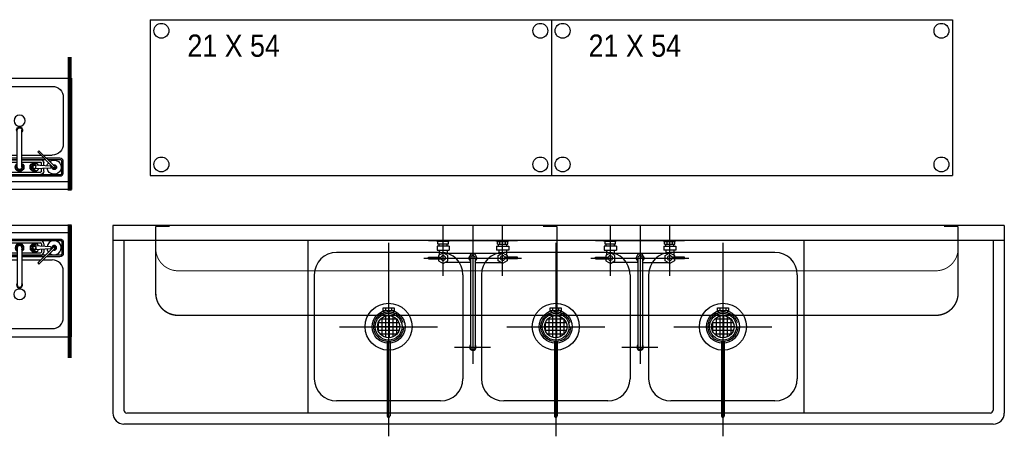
# Model space of a CAD drawing. Header units: inches. Extents: x -119 to 3951, y 0 to 4293.
# Tile 66 of 68: x 3558 to 3690, y 3425 to 3481. Entities that reach past the tile are written whole.
import ezdxf

# ---------------------------------------------------------------- set-up
doc = ezdxf.new("R2010")
doc.units = ezdxf.units.IN
doc.header["$LTSCALE"] = 48
doc.header["$MEASUREMENT"] = 0
for name, pattern in [('A1-DASH', [0.2383, 0.0833, -0.031, 0.031, -0.031, 0.031, -0.031]), ('CENTER', [2, 1.25, -0.25, 0.25, -0.25]), ('HIDDEN', [0.375, 0.25, -0.125]), ('L-DASH', [0.1249, 0.0833, -0.0416])]:
    doc.linetypes.add(name, pattern=pattern)
for name, color, linetype in [('200', 2, 'CONTINUOUS'), ('201', 2, 'HIDDEN'), ('204', 6, 'CONTINUOUS'), ('205', 1, 'CENTER'), ('FS-CURB', 5, 'L-DASH'), ('FS-DSHA1', 4, 'A1-DASH'), ('FS-EQCTR', 4, 'CONTINUOUS'), ('FS-EQPMT', 2, 'CONTINUOUS')]:
    doc.layers.add(name, color=color, linetype=linetype)
doc.styles.add('TXT3', font='TXT', dxfattribs={"width": 0.9, "height": 3})

# ---------------------------------------------------------------- blocks, each defined once
blk = doc.blocks.new('GTW011P')
at = {"layer": '200'}
for p, q in [((0, 0), (0, -15)), ((14, 0), (0, 0)), ((14, -15), (14, 0)), ((14, -1), (0, -1)), ((3.75, -2.44), (3.75, -2.82)), ((3.75, -2.44), (3.75, -2.82)), ((4.06, -2.44), (4.06, -2.8)), ((4.19, -2), (9.81, -2)), ((4.19, -2.31), (9.81, -2.31)), ((4.75, -2.46), (5.16, -2.81)), ((9.25, -2.46), (8.84, -2.81)), ((9.94, -2.44), (9.94, -2.8)), ((10.25, -2.44), (10.25, -2.82)), ((2.75, -2.96), (2.75, -3.04)), ((2.84, -2.87), (5, -2.75)), ((2.84, -3.13), (5, -3.25)), ((3.75, -3.18), (3.75, -3.56)), ((3.75, -3.18), (3.75, -3.56)), ((4.06, -3.2), (4.06, -3.56)), ((4.19, -3.69), (6.69, -3.69)), ((4.75, -3.54), (5.16, -3.19)), ((6.69, -3), (6.69, -8)), ((7.31, -3), (7.31, -8)), ((7.31, -3.69), (9.81, -3.69)), ((9.25, -3.54), (8.84, -3.19)), ((11.16, -2.87), (9, -2.75)), ((11.16, -3.13), (9, -3.25)), ((9.46, -5.04), (11.58, -2.92)), ((9.61, -5.19), (11.73, -3.07)), ((9.94, -3.2), (9.94, -3.56)), ((10.25, -3.18), (10.25, -3.56)), ((11.25, -2.96), (11.25, -3.04)), ((2.62, -4.62), (6.69, -4.62)), ((4.19, -4), (6.69, -4)), ((7.31, -4), (9.81, -4)), ((7.31, -4.62), (9.87, -4.62)), ((9.46, -5.04), (9.61, -5.19)), ((10.17, -4.62), (11.38, -4.62)), ((1.12, -6.13), (1.12, -12.38)), ((12.88, -12.38), (12.88, -6.13)), ((2.62, -13.88), (11.38, -13.88)), ((0, -15), (14, -15))]:
    blk.add_line(p, q, dxfattribs=at)
for points in [[(6.69, -4.19), (1.56, -4.19, -0.414214), (1.12, -3.75), (1.12, -2.25, -0.414214), (1.56, -1.81)], [(6.69, -4), (1.56, -4, -0.414214), (1.31, -3.75), (1.31, -2.25, -0.414214), (1.56, -2)], [(1.56, -1.81), (12.44, -1.81, -0.414214), (12.88, -2.25), (12.88, -3.75, -0.414214), (12.44, -4.19), (10.61, -4.19, -0.414214)], [(1.56, -2), (12.44, -2, -0.414214), (12.69, -2.25), (12.69, -3.75, -0.414214), (12.44, -4), (10.8, -4, -0.414214)], [(10.5, -4), (7.31, -4, -0.414214)], [(10.31, -4.19), (7.31, -4.19, -0.414214)]]:
    blk.add_lwpolyline(points, format="xyb", dxfattribs=at)
for centre, radius in [((5, -3), 0.219), ((9, -3), 0.219), ((7, -9.25), 0.75)]:
    blk.add_circle(centre, radius, dxfattribs=at)
for centre, radius, start, end in [((4.19, -2.44), 0.438, 90, 180), ((4.19, -2.44), 0.125, 90, 180), ((5, -3), 0.594, 201.6803, 158.3197), ((5, -3), 0.531, 248.2704, 111.7296), ((5, -3), 0.375, 262.0082, 97.9918), ((7, -3), 0.594, 301.7569, 238.2431), ((7, -3), 0.531, 306.0319, 233.9681), ((7, -3), 0.375, 326.4427, 213.5573), ((9, -3), 0.594, 21.6803, 338.3197), ((9, -3), 0.531, 68.2704, 291.7296), ((9, -3), 0.375, 82.0082, 277.9918), ((9.81, -2.44), 0.438, 0, 90), ((9.81, -2.44), 0.125, 0, 90), ((11.65, -2.99), 0.96, 231.3013, 171.1067), ((2.84, -2.96), 0.0938, 93.1798, 180), ((2.84, -3.04), 0.0938, 180, 266.8202), ((4.19, -3.56), 0.438, 180, 270), ((4.19, -3.56), 0.125, 180, 270), ((5, -3), 0.25, 263.6403, 96.3597), ((7, -3), 0.313, 0, 180), ((9, -3), 0.25, 83.6403, 276.3597), ((9.81, -3.56), 0.438, 270, 0), ((9.81, -3.56), 0.125, 270, 0), ((11.65, -2.99), 0.96, 189.7213, 218.6987), ((11.16, -2.96), 0.0938, 360, 86.8202), ((11.16, -3.04), 0.0938, 273.1798, 360), ((11.65, -2.99), 0.328, 243.7494, 206.2506), ((11.65, -2.99), 0.211, 255.0097, 194.9903), ((11.65, -2.99), 0.105, 315, 135), ((2.62, -6.13), 1.5, 90, 180), ((11.38, -6.13), 1.5, 0, 90), ((7, -8), 0.406, 140.2849, 39.7151), ((7, -8), 0.313, 180, 0), ((2.62, -12.38), 1.5, 180, 270), ((11.38, -12.38), 1.5, 270, 0)]:
    blk.add_arc(centre, radius, start, end, dxfattribs=at)
blk = doc.blocks.new('S2154')
at = {"layer": 'FS-EQPMT'}
for p, q in [((0, 0), (0, -21)), ((0, 0), (54, 0)), ((54, 0), (54, -21)), ((0, -21), (54, -21))]:
    blk.add_line(p, q, dxfattribs=at)
for centre in [(1.5, -1.5), (52.5, -1.5), (1.5, -19.5), (52.5, -19.5)]:
    blk.add_circle(centre, 1, dxfattribs=at)
at = {"layer": 'FS-EQPMT', "style": 'TXT3', "width": 0.9}
blk.add_text('21 X 54', height=3, dxfattribs=at).set_placement((5, -5))
blk = doc.blocks.new('FSA029P')
at = {"layer": '201'}
for p, q in [((-0.75, 2.52), (0.75, 2.52)), ((-0.75, 2.14), (-0.75, 2.52)), ((0.75, 2.14), (-0.75, 2.14)), ((-0.62, 2.14), (-0.62, 1.9)), ((0.62, 2.14), (0.62, 1.9)), ((0.75, 2.52), (0.75, 2.14)), ((-0.19, -1.99), (-0.19, -12)), ((0.19, -1.99), (0.19, -12))]:
    blk.add_line(p, q, dxfattribs=at)
blk.add_circle((0, 0), 2, dxfattribs=at)
blk.add_arc((0, -12), 0.188, 180, 0, dxfattribs=at)
at = {"layer": '204'}
for p, q in [((-0.38, 2.14), (-0.38, 2.52)), ((-0.38, -1.45), (-0.38, 1.45)), ((0.13, -1.49), (0.13, 1.49)), ((0.38, 2.52), (0.38, 2.14)), ((0.62, -1.36), (0.62, 1.36)), ((-6.59, 0), (6.59, 0)), ((-2, 0), (2, 0)), ((1.5, 0), (-1.5, 0)), ((1.41, 0.5), (-1.41, 0.5)), ((-1.37, -0.6), (-1.37, 0.6)), ((1.12, 1), (-1.12, 1)), ((-0.87, -1.22), (-0.87, 1.22)), ((1.13, -0.99), (1.13, 0.99)), ((1.41, -0.5), (-1.41, -0.5)), ((1.12, -1), (-1.12, -1))]:
    blk.add_line(p, q, dxfattribs=at)
blk.add_circle((0, 0), 1.5, dxfattribs=at)
at = {"layer": '205'}
blk.add_line((0, 11.31), (0, -14.76), dxfattribs=at)
blk = doc.blocks.new('FSA015P')
at = {"layer": '200'}
for p, q in [((-5.01, 0), (-2.99, 0)), ((-5.01, 0), (-4.68, -0.15)), ((-2.99, 0), (-3.32, -0.15)), ((2.99, 0), (3.32, -0.15)), ((5.01, 0), (2.99, 0)), ((5.01, 0), (4.68, -0.15)), ((-3.18, -0.78), (-4.82, -0.78)), ((-4.82, -0.78), (-4.82, -1.3)), ((-4.82, -1.3), (-3.18, -1.3)), ((-4.7, -0.52), (-4.7, -0.15)), ((-4.55, -0.78), (-4.55, -0.52)), ((-4.54, -1.3), (-4.54, -1.96)), ((-3.47, -1.3), (-3.47, -1.76)), ((-3.45, -0.78), (-3.45, -0.52)), ((-3.3, -0.52), (-3.3, -0.15)), ((-3.18, -0.78), (-3.18, -1.3)), ((3.18, -0.78), (3.18, -1.3)), ((3.18, -0.78), (4.82, -0.78)), ((4.82, -1.3), (3.18, -1.3)), ((3.3, -0.52), (3.3, -0.15)), ((3.45, -0.78), (3.45, -0.52)), ((3.47, -1.3), (3.47, -1.76)), ((4.54, -1.3), (4.54, -1.96)), ((4.55, -0.78), (4.55, -0.52)), ((4.7, -0.52), (4.7, -0.15)), ((4.82, -0.78), (4.82, -1.3)), ((-6, -2.49), (-6, -2.24)), ((-6, -2.24), (-4.29, -2.24)), ((-6, -2.49), (-4.29, -2.49)), ((-4, -1.65), (-4.63, -2.01)), ((-4.63, -2.01), (-4.63, -2.73)), ((3.82, -1.76), (-3.82, -1.76)), ((-0.31, -2.37), (-0.31, -14.37)), ((0.31, -2.37), (0.31, -14.37)), ((4, -1.65), (4.63, -2.01)), ((6, -2.24), (4.29, -2.24)), ((6, -2.49), (4.29, -2.49)), ((4.63, -2.01), (4.63, -2.73)), ((6, -2.49), (6, -2.24)), ((-4.63, -2.73), (-4, -3.09)), ((-4, -3.09), (-3.38, -2.73)), ((-0.31, -2.98), (-3.8, -2.98)), ((0.31, -2.98), (3.8, -2.98)), ((4, -3.09), (3.38, -2.73)), ((4.63, -2.73), (4, -3.09))]:
    blk.add_line(p, q, dxfattribs=at)
blk.add_arc((0, -14.37), 0.438, 135.5847, 44.4153, dxfattribs=at)
at = {"layer": '204'}
for p, q in [((-3.3, -0.15), (-4.7, -0.15)), ((-3.3, -0.52), (-4.7, -0.52)), ((3.3, -0.15), (4.7, -0.15)), ((3.3, -0.52), (4.7, -0.52)), ((-3.38, -2.01), (-4, -1.65)), ((-3.38, -2.73), (-3.38, -2.01)), ((3.38, -2.01), (4, -1.65)), ((3.38, -2.73), (3.38, -2.01))]:
    blk.add_line(p, q, dxfattribs=at)
for centre, start, end in [((-4, -2.37), 203.5782, 156.4218), ((0, -2.37), 0, 180), ((4, -2.37), 23.5782, 336.4218), ((0, -14.37), 180, 0)]:
    blk.add_arc(centre, 0.312, start, end, dxfattribs=at)
at = {"layer": '205'}
for p, q in [((-4, -4.75), (-4, 2)), ((0, 2), (0, -16.62)), ((4, -4.75), (4, 2)), ((-6, 0), (6, 0)), ((3.63, -0.52), (3.63, -0.15)), ((4.37, -0.52), (4.37, -0.15)), ((-6.62, -2.37), (6.55, -2.37)), ((-2.46, -14.37), (2.37, -14.37))]:
    blk.add_line(p, q, dxfattribs=at)
blk.add_lwpolyline([(0.31, -2.84), (0.59, -2.37), (0.29, -1.86), (-0.29, -1.86), (-0.59, -2.37), (-0.31, -2.84)], dxfattribs=at)

msp = doc.modelspace()

# ---------------------------------------------------------------- linework, layer by layer
at = {"layer": '200'}
for p, q in [((3690.12, 3453.52), (3570.12, 3453.52)), ((3570.12, 3453.52), (3570.12, 3428.27)), ((3690.12, 3453.52), (3690.12, 3428.27)), ((3690.12, 3451.52), (3570.12, 3451.52)), ((3571.62, 3451.52), (3571.62, 3428.65)), ((3596.37, 3451.52), (3596.37, 3428.27)), ((3663.12, 3451.52), (3663.12, 3428.27)), ((3688.62, 3451.52), (3688.62, 3428.65)), ((3614.24, 3449.9), (3600.24, 3449.9)), ((3636.74, 3449.9), (3622.74, 3449.9)), ((3659.24, 3449.9), (3645.24, 3449.9)), ((3597.24, 3446.9), (3597.24, 3432.9)), ((3617.24, 3446.9), (3617.24, 3432.9)), ((3619.74, 3446.9), (3619.74, 3432.9)), ((3639.74, 3446.9), (3639.74, 3432.9)), ((3642.24, 3446.9), (3642.24, 3432.9)), ((3662.24, 3446.9), (3662.24, 3432.9)), ((3614.24, 3429.9), (3600.24, 3429.9)), ((3636.74, 3429.9), (3622.74, 3429.9)), ((3659.24, 3429.9), (3645.24, 3429.9)), ((3688.24, 3428.27), (3571.99, 3428.27)), ((3688.62, 3426.77), (3571.62, 3426.77))]:
    msp.add_line(p, q, dxfattribs=at)
for centre, radius in [((3607.24, 3439.9), 3.16), ((3607.24, 3439.9), 2.22), ((3629.74, 3439.9), 3.16), ((3629.74, 3439.9), 2.22), ((3652.24, 3439.9), 3.16), ((3652.24, 3439.9), 2.22), ((3607.24, 3439.9), 1.81), ((3629.74, 3439.9), 1.81), ((3652.24, 3439.9), 1.81)]:
    msp.add_circle(centre, radius, dxfattribs=at)
for centre, radius, start, end in [((3600.24, 3446.9), 3, 90, 180), ((3614.24, 3446.9), 3, 0, 90), ((3622.74, 3446.9), 3, 90, 180), ((3636.74, 3446.9), 3, 0, 90), ((3645.24, 3446.9), 3, 90, 180), ((3659.24, 3446.9), 3, 0, 90), ((3600.24, 3432.9), 3, 180, 270), ((3614.24, 3432.9), 3, 270, 0), ((3622.74, 3432.9), 3, 180, 270), ((3636.74, 3432.9), 3, 270, 0), ((3645.24, 3432.9), 3, 180, 270), ((3659.24, 3432.9), 3, 270, 0), ((3571.99, 3428.65), 0.375, 180, 270), ((3688.24, 3428.65), 0.375, 270, 0), ((3571.62, 3428.27), 1.5, 180, 270), ((3688.62, 3428.27), 1.5, 270, 0)]:
    msp.add_arc(centre, radius, start, end, dxfattribs=at)
at = {"layer": 'FS-DSHA1'}
for points, const_width in [([(3575.9, 3453.43), (3575.9, 3444.43, 0.414214), (3578.9, 3441.43), (3680.9, 3441.43, 0.414214), (3683.9, 3444.43), (3683.9, 3453.43, 0.276142)], 0.188), ([(3629.9, 3441.43), (3629.9, 3453.43, 0.35504)], 0.188), ([(3575.9, 3450.43, 0.414214), (3578.9, 3447.43), (3680.9, 3447.43, 0.414214), (3683.9, 3450.43, 0.276142)], 0.125)]:
    msp.add_lwpolyline(points, format="xyb", dxfattribs=dict(at, const_width=const_width))
at = {"layer": 'FS-DSHA1', "const_width": 0.188}
for points in [[(3575.9, 3453.43), (3577.77, 3453.43)], [(3628.02, 3453.43), (3629.9, 3453.43)], [(3682.02, 3453.43), (3683.9, 3453.43)]]:
    msp.add_lwpolyline(points, dxfattribs=at)
at = {"layer": 'FS-EQCTR'}
msp.add_line((3602.05, 3453.62), (3602.05, 3453.52), dxfattribs=at)
at = {"layer": 'FS-EQPMT', "const_width": 0.5}
for points in [[(3564.31, 3458.23), (3564.31, 3476.23)], [(3564.31, 3453.68), (3564.31, 3435.68)]]:
    msp.add_lwpolyline(points, dxfattribs=at)

# ---------------------------------------------------------------- block references
at = {"layer": 'FS-CURB'}
for p in [(3618.59, 3451.52), (3641.09, 3451.52)]:
    msp.add_blockref('FSA015P', p, dxfattribs=at)
at = {"layer": 'FS-DSHA1'}
for p in [(3607.24, 3439.9), (3629.74, 3439.9), (3652.24, 3439.9)]:
    msp.add_blockref('FSA029P', p, dxfattribs=at)
at = {"layer": 'FS-EQCTR', "xscale": -1, "rotation": 180}
msp.add_blockref('GTW011P', (3550.57, 3458.39), dxfattribs=at)
at = {"layer": 'FS-EQCTR'}
msp.add_blockref('GTW011P', (3550.57, 3453.52), dxfattribs=at)
at = {"layer": 'FS-EQPMT'}
for p in [(3575.16, 3481.25), (3629.16, 3481.25)]:
    msp.add_blockref('S2154', p, dxfattribs=at)

doc.saveas('drawing.dxf')
